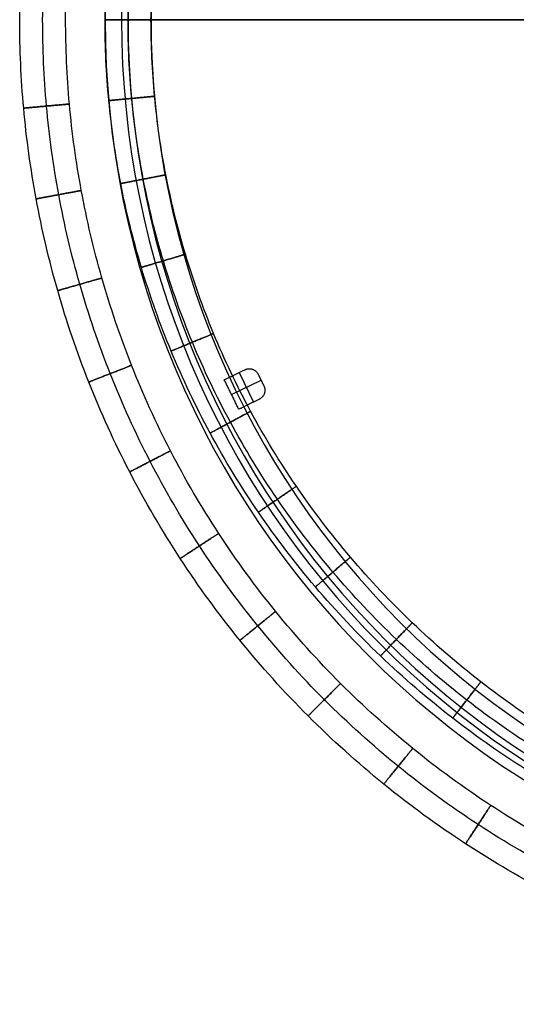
# Model space of a CAD drawing. Header units: millimetres. Extents: x -524 to 526, y -299 to 301.
# Tile 1 of 14: x -524 to -373, y -299 to 1. Entities that reach past the tile are written whole.
import ezdxf

# ---------------------------------------------------------------- set-up
doc = ezdxf.new("R2010")
doc.units = ezdxf.units.MM
doc.header["$MEASUREMENT"] = 0
doc.layers.add('Verde metal table', color=7, linetype='Continuous', true_color=0x4f624b)
doc.layers.add('Wood top', color=7, linetype='Continuous', true_color=0x7f5080)

msp = doc.modelspace()

# ---------------------------------------------------------------- linework, layer by layer
at = {"layer": 'Verde metal table'}
for p, q in [((-457.38, -106.17, 249.28), (-452.98, -115.15, 249.28)), ((-457.38, -106.17, 248.28), (-452.98, -115.15, 248.28)), ((-459.67, -112.86, 249.28), (-450.69, -108.46, 249.28)), ((-459.67, -112.86, 248.28), (-450.69, -108.46, 248.28))]:
    msp.add_line(p, q, dxfattribs=at)
for points, knots in [([(-224.21, -298.65, 372.28), (-233.21, -298.65, 372.28), (-251.51, -297.82, 372.28), (-279.15, -294.03, 372.28), (-307.12, -287.45, 372.28), (-335.01, -277.97, 372.28), (-362.38, -265.51, 372.28), (-388.75, -250.12, 372.28), (-413.68, -231.93, 372.28), (-436.72, -211.16, 372.28), (-457.5, -188.11, 372.28), (-475.69, -163.19, 372.28), (-491.08, -136.81, 372.28), (-503.53, -109.45, 372.28), (-513.02, -81.55, 372.28), (-519.59, -53.59, 372.28), (-523.39, -25.94, 372.28), (-524.62, 1.35, 372.28), (-523.39, 28.65, 372.28), (-519.59, 56.3, 372.28), (-513.02, 84.27, 372.28), (-503.53, 112.15, 372.28), (-491.08, 139.52, 372.28), (-475.69, 165.89, 372.28), (-457.5, 190.82, 372.28), (-436.72, 213.86, 372.28), (-413.68, 234.64, 372.28), (-388.75, 252.83, 372.28), (-362.37, 268.22, 372.28), (-335.01, 280.67, 372.28), (-307.12, 290.16, 372.28), (-279.16, 296.73, 372.28), (-251.51, 300.53, 372.28), (-233.21, 301.35, 372.28), (-224.21, 301.35, 372.28)], [0, 0, 0, 0, 26.362872, 53.613789, 81.674885, 110.448833, 139.819659, 169.654636, 199.807277, 230.121298, 260.43532, 290.587961, 320.422938, 349.793764, 378.567712, 406.628808, 433.879725, 460.242597, 486.605469, 513.856386, 541.917482, 570.69143, 600.062256, 629.897233, 660.049874, 690.363895, 720.677917, 750.830558, 780.665535, 810.036361, 838.810309, 866.871405, 894.122322, 920.485194, 920.485194, 920.485194, 920.485194]), ([(-224.21, -291.65, 365.28), (-233, -291.65, 365.28), (-250.87, -290.84, 365.28), (-277.87, -287.13, 365.28), (-305.19, -280.71, 365.28), (-332.43, -271.45, 365.28), (-359.15, -259.29, 365.28), (-384.91, -244.26, 365.28), (-409.26, -226.49, 365.28), (-431.76, -206.2, 365.28), (-452.05, -183.69, 365.28), (-469.82, -159.35, 365.28), (-484.85, -133.58, 365.28), (-497.01, -106.86, 365.28), (-506.28, -79.62, 365.28), (-512.7, -52.31, 365.28), (-516.41, -25.3, 365.28), (-517.61, 1.35, 365.28), (-516.41, 28.01, 365.28), (-512.7, 55.01, 365.28), (-506.28, 82.33, 365.28), (-497.01, 109.57, 365.28), (-484.85, 136.29, 365.28), (-469.82, 162.06, 365.28), (-452.05, 186.4, 365.28), (-431.76, 208.91, 365.28), (-409.26, 229.2, 365.28), (-384.91, 246.96, 365.28), (-359.15, 261.99, 365.28), (-332.43, 274.16, 365.28), (-305.19, 283.42, 365.28), (-277.87, 289.84, 365.28), (-250.87, 293.55, 365.28), (-233, 294.35, 365.28), (-224.21, 294.35, 365.28)], [0, 0, 0, 0, 26.362872, 53.613789, 81.674885, 110.448833, 139.819659, 169.654636, 199.807277, 230.121298, 260.43532, 290.587961, 320.422938, 349.793764, 378.567712, 406.628808, 433.879725, 460.242597, 486.605469, 513.856386, 541.917482, 570.69143, 600.062256, 629.897233, 660.049874, 690.363895, 720.677917, 750.830558, 780.665535, 810.036361, 838.810309, 866.871405, 894.122322, 920.485194, 920.485194, 920.485194, 920.485194]), ([(-224.21, -291.65, 379.28), (-233, -291.65, 379.28), (-250.87, -290.84, 379.28), (-277.87, -287.13, 379.28), (-305.19, -280.71, 379.28), (-332.43, -271.45, 379.28), (-359.15, -259.29, 379.28), (-384.91, -244.26, 379.28), (-409.26, -226.49, 379.28), (-431.76, -206.2, 379.28), (-452.05, -183.69, 379.28), (-469.82, -159.35, 379.28), (-484.85, -133.58, 379.28), (-497.01, -106.86, 379.28), (-506.28, -79.62, 379.28), (-512.7, -52.31, 379.28), (-516.41, -25.3, 379.28), (-517.61, 1.35, 379.28), (-516.41, 28.01, 379.28), (-512.7, 55.01, 379.28), (-506.28, 82.33, 379.28), (-497.01, 109.57, 379.28), (-484.85, 136.29, 379.28), (-469.82, 162.06, 379.28), (-452.05, 186.4, 379.28), (-431.76, 208.91, 379.28), (-409.26, 229.2, 379.28), (-384.91, 246.96, 379.28), (-359.15, 261.99, 379.28), (-332.43, 274.16, 379.28), (-305.19, 283.42, 379.28), (-277.87, 289.84, 379.28), (-250.87, 293.55, 379.28), (-233, 294.35, 379.28), (-224.21, 294.35, 379.28)], [0, 0, 0, 0, 26.362872, 53.613789, 81.674885, 110.448833, 139.819659, 169.654636, 199.807277, 230.121298, 260.43532, 290.587961, 320.422938, 349.793764, 378.567712, 406.628808, 433.879725, 460.242597, 486.605469, 513.856386, 541.917482, 570.69143, 600.062256, 629.897233, 660.049874, 690.363895, 720.677917, 750.830558, 780.665535, 810.036361, 838.810309, 866.871405, 894.122322, 920.485194, 920.485194, 920.485194, 920.485194]), ([(-224.21, -284.65, 372.28), (-232.79, -284.65, 372.28), (-250.24, -283.86, 372.28), (-276.59, -280.24, 372.28), (-303.26, -273.97, 372.28), (-329.84, -264.93, 372.28), (-355.93, -253.06, 372.28), (-381.07, -238.39, 372.28), (-404.84, -221.04, 372.28), (-426.81, -201.24, 372.28), (-446.61, -179.27, 372.28), (-463.95, -155.51, 372.28), (-478.63, -130.36, 372.28), (-490.5, -104.28, 372.28), (-499.54, -77.69, 372.28), (-505.81, -51.03, 372.28), (-509.43, -24.67, 372.28), (-510.6, 1.35, 372.28), (-509.43, 27.38, 372.28), (-505.81, 53.73, 372.28), (-499.54, 80.4, 372.28), (-490.5, 106.98, 372.28), (-478.63, 133.07, 372.28), (-463.96, 158.22, 372.28), (-446.61, 181.98, 372.28), (-426.81, 203.95, 372.28), (-404.84, 223.75, 372.28), (-381.08, 241.1, 372.28), (-355.93, 255.77, 372.28), (-329.84, 267.64, 372.28), (-303.25, 276.68, 372.28), (-276.59, 282.95, 372.28), (-250.23, 286.57, 372.28), (-232.79, 287.35, 372.28), (-224.21, 287.35, 372.28)], [0, 0, 0, 0, 26.362872, 53.613789, 81.674885, 110.448833, 139.819659, 169.654636, 199.807277, 230.121298, 260.43532, 290.587961, 320.422938, 349.793764, 378.567712, 406.628808, 433.879725, 460.242597, 486.605469, 513.856386, 541.917482, 570.69143, 600.062256, 629.897233, 660.049874, 690.363895, 720.677917, 750.830558, 780.665535, 810.036361, 838.810309, 866.871405, 894.122322, 920.485194, 920.485194, 920.485194, 920.485194]), ([(-212.05, -265.65, 245.28), (-220.43, -265.65, 245.28), (-237.44, -264.91, 245.28), (-263.16, -261.54, 245.28), (-289.18, -255.69, 245.28), (-315.12, -247.25, 245.28), (-340.57, -236.18, 245.28), (-365.12, -222.49, 245.28), (-388.31, -206.31, 245.28), (-409.75, -187.83, 245.28), (-429.09, -167.32, 245.28), (-446.03, -145.14, 245.28), (-460.36, -121.66, 245.28), (-471.95, -97.3, 245.28), (-480.79, -72.47, 245.28), (-486.91, -47.56, 245.28), (-490.45, -22.95, 245.28), (-491.59, 1.35, 245.28), (-490.45, 25.66, 245.28), (-486.91, 50.27, 245.28), (-480.79, 75.17, 245.28), (-471.95, 100.01, 245.28), (-460.36, 124.36, 245.28), (-446.03, 147.84, 245.28), (-429.09, 170.03, 245.28), (-409.75, 190.53, 245.28), (-388.31, 209.02, 245.28), (-365.11, 225.2, 245.28), (-340.58, 238.89, 245.28), (-315.12, 249.96, 245.28), (-289.18, 258.4, 245.28), (-263.16, 264.24, 245.28), (-237.45, 267.62, 245.28), (-220.42, 268.35, 245.28), (-212.05, 268.35, 245.28)], [0, 0, 0, 0, 25.114701, 51.056524, 77.732547, 105.02424, 132.800837, 160.917172, 189.216202, 217.541106, 245.736042, 273.654598, 301.163497, 328.140367, 354.489574, 380.12237, 404.978478, 429.004494, 453.031171, 477.885695, 503.520873, 529.867851, 556.845392, 584.353589, 612.271895, 640.467149, 668.791725, 697.091, 725.20805, 752.983953, 780.277955, 806.951509, 832.894953, 858.008984, 858.008984, 858.008984, 858.008984]), ([(-212.05, -258.65, 252.28), (-220.23, -258.65, 252.28), (-236.84, -257.93, 252.28), (-261.93, -254.64, 252.28), (-287.32, -248.93, 252.28), (-312.63, -240.7, 252.28), (-337.46, -229.9, 252.28), (-361.4, -216.55, 252.28), (-384.01, -200.77, 252.28), (-404.91, -182.76, 252.28), (-423.75, -162.78, 252.28), (-440.24, -141.17, 252.28), (-454.19, -118.32, 252.28), (-465.48, -94.61, 252.28), (-474.07, -70.45, 252.28), (-480.03, -46.22, 252.28), (-483.47, -22.28, 252.28), (-484.58, 1.35, 252.28), (-483.47, 24.99, 252.28), (-480.03, 48.93, 252.28), (-474.07, 73.16, 252.28), (-465.48, 97.32, 252.28), (-454.19, 121.02, 252.28), (-440.24, 143.88, 252.28), (-423.75, 165.49, 252.28), (-404.91, 185.46, 252.28), (-384.01, 203.48, 252.28), (-361.4, 219.26, 252.28), (-337.47, 232.6, 252.28), (-312.63, 243.41, 252.28), (-287.32, 251.64, 252.28), (-261.93, 257.34, 252.28), (-236.84, 260.64, 252.28), (-220.22, 261.35, 252.28), (-212.05, 261.35, 252.28)], [0, 0, 0, 0, 25.114701, 51.056524, 77.732547, 105.02424, 132.800837, 160.917172, 189.216202, 217.541106, 245.736042, 273.654598, 301.163497, 328.140367, 354.489574, 380.12237, 404.978478, 429.004494, 453.031171, 477.885695, 503.520873, 529.867851, 556.845392, 584.353589, 612.271895, 640.467149, 668.791725, 697.091, 725.20805, 752.983953, 780.277955, 806.951509, 832.894953, 858.008984, 858.008984, 858.008984, 858.008984]), ([(-335.93, -245.64, 252.28), (-338.43, -244.5, 252.28), (-349.58, -239.18, 252.28), (-368.83, -228.44, 252.28), (-392.61, -211.85, 252.28), (-414.6, -192.9, 252.28), (-434.43, -171.86, 252.28), (-451.82, -149.1, 252.28), (-466.52, -125, 252.28), (-478.43, -99.98, 252.28), (-487.5, -74.48, 252.28), (-493.79, -48.9, 252.28), (-497.42, -23.62, 252.28), (-498.6, 1.35, 252.28), (-497.42, 26.32, 252.28), (-493.79, 51.61, 252.28), (-487.5, 77.19, 252.28), (-478.43, 102.69, 252.28), (-466.52, 127.7, 252.28), (-451.81, 151.81, 252.28), (-434.44, 174.57, 252.28), (-414.6, 195.6, 252.28), (-392.61, 214.56, 252.28), (-368.83, 231.15, 252.28), (-349.58, 241.89, 252.28), (-338.43, 247.2, 252.28), (-335.93, 248.35, 252.28)], [124.750415, 124.750415, 124.750415, 124.750415, 132.800837, 160.917172, 189.216202, 217.541106, 245.736042, 273.654598, 301.163497, 328.140367, 354.489574, 380.12237, 404.978478, 429.004494, 453.031171, 477.885695, 503.520873, 529.867851, 556.845392, 584.353589, 612.271895, 640.467149, 668.791725, 697.091, 725.20805, 733.259252, 733.259252, 733.259252, 733.259252]), ([(-326.72, -242.08, 259.28), (-331.29, -240.11, 259.28), (-344.32, -234.09, 259.28), (-365.12, -222.49, 259.28), (-388.31, -206.31, 259.28), (-409.75, -187.83, 259.28), (-429.09, -167.32, 259.28), (-446.03, -145.14, 259.28), (-460.36, -121.66, 259.28), (-471.95, -97.3, 259.28), (-480.79, -72.47, 259.28), (-486.91, -47.56, 259.28), (-490.45, -22.95, 259.28), (-491.59, 1.35, 259.28), (-490.45, 25.66, 259.28), (-486.91, 50.27, 259.28), (-480.79, 75.17, 259.28), (-471.95, 100.01, 259.28), (-460.36, 124.36, 259.28), (-446.03, 147.84, 259.28), (-429.09, 170.03, 259.28), (-409.75, 190.53, 259.28), (-388.31, 209.02, 259.28), (-365.11, 225.2, 259.28), (-344.32, 236.8, 259.28), (-331.29, 242.82, 259.28), (-326.72, 244.79, 259.28)], [117.870835, 117.870835, 117.870835, 117.870835, 132.800837, 160.917172, 189.216202, 217.541106, 245.736042, 273.654598, 301.163497, 328.140367, 354.489574, 380.12237, 404.978478, 429.004494, 453.031171, 477.885695, 503.520873, 529.867851, 556.845392, 584.353589, 612.271895, 640.467149, 668.791725, 697.091, 725.20805, 740.13846, 740.13846, 740.13846, 740.13846])]:
    msp.add_open_spline(points, degree=3, knots=knots, dxfattribs=at)
for points in [[(-491.21, 1.35, 259.28), (-498.21, 1.35, 259.28), (-498.21, 1.35, 252.28), (-498.21, 1.35, 245.28), (-491.21, 1.35, 245.28), (-484.21, 1.35, 245.28), (-484.21, 1.35, 252.28), (-484.21, 1.35, 259.28), (-491.21, 1.35, 259.28)], [(-490.08, -22.64, 259.28), (-497.05, -23.29, 259.28), (-497.05, -23.29, 252.28), (-497.05, -23.29, 245.28), (-490.08, -22.64, 245.28), (-483.11, -21.98, 245.28), (-483.11, -21.98, 252.28), (-483.11, -21.98, 259.28), (-490.08, -22.64, 259.28)], [(-523, -25.6, 372.28), (-523, -25.6, 365.28), (-516.03, -24.97, 365.28), (-509.06, -24.34, 365.28), (-509.06, -24.34, 372.28), (-509.06, -24.34, 379.28), (-516.03, -24.97, 379.28), (-523, -25.6, 379.28), (-523, -25.6, 372.28)], [(-486.55, -47.23, 259.28), (-493.42, -48.56, 259.28), (-493.42, -48.56, 252.28), (-493.42, -48.56, 245.28), (-486.55, -47.23, 245.28), (-479.68, -45.9, 245.28), (-479.68, -45.9, 252.28), (-479.68, -45.9, 259.28), (-486.55, -47.23, 259.28)], [(-519.2, -53.24, 372.28), (-519.2, -53.24, 365.28), (-512.32, -51.96, 365.28), (-505.44, -50.69, 365.28), (-505.44, -50.69, 372.28), (-505.44, -50.69, 379.28), (-512.32, -51.96, 379.28), (-519.2, -53.24, 379.28), (-519.2, -53.24, 372.28)], [(-480.44, -72.11, 259.28), (-487.14, -74.12, 259.28), (-487.14, -74.12, 252.28), (-487.14, -74.12, 245.28), (-480.44, -72.11, 245.28), (-473.73, -70.11, 245.28), (-473.73, -70.11, 252.28), (-473.73, -70.11, 259.28), (-480.44, -72.11, 259.28)], [(-512.63, -81.19, 372.28), (-512.63, -81.19, 365.28), (-505.9, -79.27, 365.28), (-499.17, -77.34, 365.28), (-499.17, -77.34, 372.28), (-499.17, -77.34, 379.28), (-505.9, -79.27, 379.28), (-512.63, -81.19, 379.28), (-512.63, -81.19, 372.28)], [(-471.61, -96.93, 259.28), (-478.08, -99.61, 259.28), (-478.08, -99.61, 252.28), (-478.08, -99.61, 245.28), (-471.61, -96.93, 245.28), (-465.14, -94.25, 245.28), (-465.14, -94.25, 252.28), (-465.14, -94.25, 259.28), (-471.61, -96.93, 259.28)], [(-503.15, -109.07, 372.28), (-503.15, -109.07, 365.28), (-496.64, -106.5, 365.28), (-490.13, -103.92, 365.28), (-490.13, -103.92, 372.28), (-490.13, -103.92, 379.28), (-496.64, -106.5, 379.28), (-503.15, -109.07, 379.28), (-503.15, -109.07, 372.28)], [(-460.03, -121.28, 259.28), (-466.18, -124.61, 259.28), (-466.18, -124.61, 252.28), (-466.18, -124.61, 245.28), (-460.03, -121.28, 245.28), (-453.87, -117.95, 245.28), (-453.87, -117.95, 252.28), (-453.87, -117.95, 259.28), (-460.03, -121.28, 259.28)], [(-490.7, -136.43, 372.28), (-490.7, -136.43, 365.28), (-484.48, -133.22, 365.28), (-478.26, -130, 365.28), (-478.26, -130, 372.28), (-478.26, -130, 379.28), (-484.48, -133.22, 379.28), (-490.7, -136.43, 379.28), (-490.7, -136.43, 372.28)], [(-445.71, -144.75, 259.28), (-451.49, -148.7, 259.28), (-451.49, -148.7, 252.28), (-451.49, -148.7, 245.28), (-445.71, -144.75, 245.28), (-439.93, -140.8, 245.28), (-439.93, -140.8, 252.28), (-439.93, -140.8, 259.28), (-445.71, -144.75, 259.28)], [(-475.31, -162.81, 372.28), (-475.31, -162.81, 365.28), (-469.45, -158.98, 365.28), (-463.59, -155.15, 365.28), (-463.59, -155.15, 372.28), (-463.59, -155.15, 379.28), (-469.45, -158.98, 379.28), (-475.31, -162.81, 379.28), (-475.31, -162.81, 372.28)], [(-428.78, -166.94, 259.28), (-434.12, -171.47, 259.28), (-434.12, -171.47, 252.28), (-434.12, -171.47, 245.28), (-428.78, -166.94, 245.28), (-423.44, -162.41, 245.28), (-423.44, -162.41, 252.28), (-423.44, -162.41, 259.28), (-428.78, -166.94, 259.28)], [(-457.12, -187.74, 372.28), (-457.12, -187.74, 365.28), (-451.68, -183.32, 365.28), (-446.25, -178.91, 365.28), (-446.25, -178.91, 372.28), (-446.25, -178.91, 379.28), (-451.68, -183.32, 379.28), (-457.12, -187.74, 379.28), (-457.12, -187.74, 372.28)], [(-409.45, -187.44, 259.28), (-414.29, -192.5, 259.28), (-414.29, -192.5, 252.28), (-414.29, -192.5, 245.28), (-409.45, -187.44, 245.28), (-404.61, -182.39, 245.28), (-404.61, -182.39, 252.28), (-404.61, -182.39, 259.28), (-409.45, -187.44, 259.28)], [(-436.34, -210.78, 372.28), (-436.34, -210.78, 365.28), (-431.39, -205.83, 365.28), (-426.44, -200.88, 365.28), (-426.44, -200.88, 372.28), (-426.44, -200.88, 379.28), (-431.39, -205.83, 379.28), (-436.34, -210.78, 379.28), (-436.34, -210.78, 372.28)], [(-388.01, -205.93, 259.28), (-392.3, -211.46, 259.28), (-392.3, -211.46, 252.28), (-392.3, -211.46, 245.28), (-388.01, -205.93, 245.28), (-383.71, -200.4, 245.28), (-383.71, -200.4, 252.28), (-383.71, -200.4, 259.28), (-388.01, -205.93, 259.28)], [(-413.3, -231.55, 372.28), (-413.3, -231.55, 365.28), (-408.89, -226.12, 365.28), (-404.48, -220.68, 365.28), (-404.48, -220.68, 372.28), (-404.48, -220.68, 379.28), (-408.89, -226.12, 379.28), (-413.3, -231.55, 379.28), (-413.3, -231.55, 372.28)], [(-388.38, -249.74, 372.28), (-388.38, -249.74, 365.28), (-384.54, -243.89, 365.28), (-380.71, -238.03, 365.28), (-380.71, -238.03, 372.28), (-380.71, -238.03, 379.28), (-384.54, -243.89, 379.28), (-388.38, -249.74, 379.28), (-388.38, -249.74, 372.28)]]:
    msp.add_rational_spline(points, [1, 0.707106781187, 1, 0.707106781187, 1, 0.707106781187, 1, 0.707106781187, 1], degree=2, knots=[0, 0, 0, 10.995574, 10.995574, 21.991149, 21.991149, 32.986723, 32.986723, 43.982297, 43.982297, 43.982297], dxfattribs=at)
for points, weights in [([(-455.59, -105.29, 249.28), (-452.89, -103.97, 249.28), (-451.57, -106.66, 249.28)], [1, 0.707106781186, 1]), ([(-455.59, -105.29, 248.28), (-452.89, -103.97, 248.28), (-451.57, -106.66, 248.28)], [1, 0.707106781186, 1]), ([(-455.59, -105.29, 248.78), (-452.89, -103.97, 248.78), (-451.57, -106.66, 248.78)], [1, 0.707106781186, 1]), ([(-449.81, -110.25, 249.28), (-448.49, -112.95, 249.28), (-451.19, -114.27, 249.28)], [1, 0.707106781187, 1]), ([(-449.81, -110.25, 248.28), (-448.49, -112.95, 248.28), (-451.19, -114.27, 248.28)], [1, 0.707106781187, 1]), ([(-449.81, -110.25, 248.78), (-448.49, -112.95, 248.78), (-451.19, -114.27, 248.78)], [1, 0.707106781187, 1])]:
    msp.add_rational_spline(points, weights, degree=2, dxfattribs=at)
for points in [[(-461.87, -108.37, 249.28), (-458.73, -106.83, 249.28), (-455.59, -105.29, 249.28)], [(-461.87, -108.37, 248.28), (-458.73, -106.83, 248.28), (-455.59, -105.29, 248.28)], [(-461.87, -108.37, 248.78), (-458.73, -106.83, 248.78), (-455.59, -105.29, 248.78)], [(-457.38, -106.17, 249.28), (-457.38, -106.17, 248.78), (-457.38, -106.17, 248.28)], [(-455.59, -105.29, 248.28), (-455.59, -105.29, 248.78), (-455.59, -105.29, 249.28)], [(-453.3, -105.14, 248.28), (-453.3, -105.14, 248.78), (-453.3, -105.14, 249.28)], [(-451.57, -106.66, 249.28), (-450.69, -108.46, 249.28), (-449.81, -110.25, 249.28)], [(-451.57, -106.66, 248.28), (-450.69, -108.46, 248.28), (-449.81, -110.25, 248.28)], [(-451.57, -106.66, 248.28), (-451.57, -106.66, 248.78), (-451.57, -106.66, 249.28)], [(-451.57, -106.66, 248.78), (-450.69, -108.46, 248.78), (-449.81, -110.25, 248.78)], [(-461.87, -108.37, 249.28), (-461.87, -108.37, 248.78), (-461.87, -108.37, 248.28)], [(-457.47, -117.35, 249.28), (-459.67, -112.86, 249.28), (-461.87, -108.37, 249.28)], [(-457.47, -117.35, 248.28), (-459.67, -112.86, 248.28), (-461.87, -108.37, 248.28)], [(-457.47, -117.35, 248.78), (-459.67, -112.86, 248.78), (-461.87, -108.37, 248.78)], [(-450.69, -108.46, 249.28), (-450.69, -108.46, 248.78), (-450.69, -108.46, 248.28)], [(-449.81, -110.25, 248.28), (-449.81, -110.25, 248.78), (-449.81, -110.25, 249.28)], [(-459.67, -112.86, 249.28), (-459.67, -112.86, 248.78), (-459.67, -112.86, 248.28)], [(-449.67, -112.54, 248.28), (-449.67, -112.54, 248.78), (-449.67, -112.54, 249.28)], [(-451.19, -114.27, 249.28), (-454.33, -115.81, 249.28), (-457.47, -117.35, 249.28)], [(-451.19, -114.27, 248.28), (-454.33, -115.81, 248.28), (-457.47, -117.35, 248.28)], [(-451.19, -114.27, 248.78), (-454.33, -115.81, 248.78), (-457.47, -117.35, 248.78)], [(-452.98, -115.15, 249.28), (-452.98, -115.15, 248.78), (-452.98, -115.15, 248.28)], [(-451.19, -114.27, 248.28), (-451.19, -114.27, 248.78), (-451.19, -114.27, 249.28)], [(-457.47, -117.35, 249.28), (-457.47, -117.35, 248.78), (-457.47, -117.35, 248.28)]]:
    msp.add_open_spline(points, degree=2, dxfattribs=at)
at = {"layer": 'Wood top'}
msp.add_line((-498.21, 1.35, 265.97), (-498.21, 1.35, 264.97), dxfattribs=at)
for points in [[(-224.21, 1.35), (-498.21, 1.35)], [(-484.21, 1.35), (-224.21, 1.35)]]:
    msp.add_lwpolyline(points, dxfattribs=at)
for centre, radius in [((-224.21, 1.35, 265.97), 274), ((-224.21, 1.35, 264.97), 274), ((-224.21, 1.35, 259.97), 269), ((-224.21, 1.35, 259.97), 267), ((-224.21, 1.35, 249.97), 260), ((-224.21, 1.35, 252.97), 260)]:
    msp.add_arc(centre, radius, 90, 270, dxfattribs=at)
at = {"layer": 'Wood top', "extrusion": (-4.54747e-14, 1, -5.48929e-14)}
msp.add_arc((493.21, 264.97, 1.35), 5, 270, 360, dxfattribs=at)
at = {"layer": 'Wood top', "extrusion": (0, 1, 0)}
msp.add_arc((491.21, 252.97, 1.35), 7, 90, 180, dxfattribs=at)
at = {"layer": 'Wood top'}
for points in [[(-493.21, 1.35, 259.97), (-492.21, 1.35, 259.97), (-491.21, 1.35, 259.97)], [(-484.21, 1.35, 252.97), (-484.21, 1.35, 251.47), (-484.21, 1.35, 249.97)]]:
    msp.add_open_spline(points, degree=2, dxfattribs=at)

doc.saveas('drawing.dxf')
